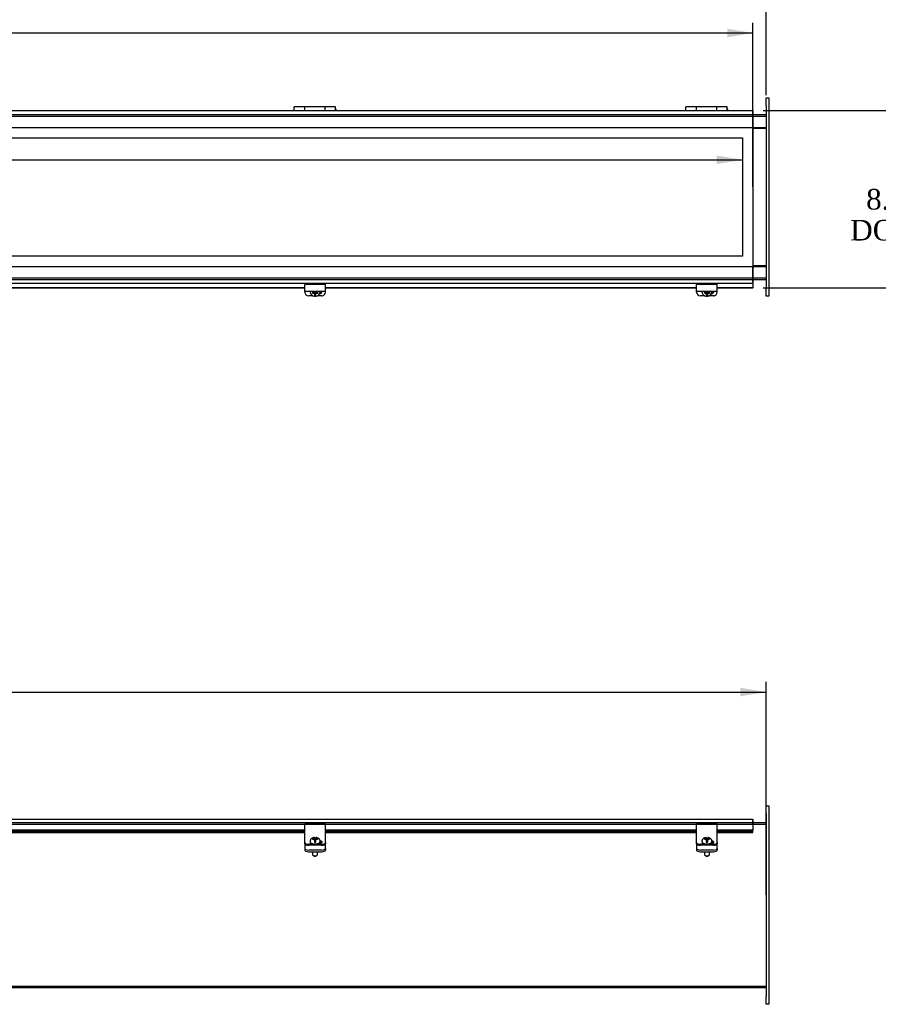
# Model space of a CAD drawing. Header units: inches. Extents: x 3 to 236, y 9 to 158.
# Tile 5 of 9: x 111 to 153, y 14 to 62. Entities that reach past the tile are written whole.
import ezdxf
from ezdxf.enums import TextEntityAlignment as Align
from ezdxf.lldxf.tags import DXFTag

# ---------------------------------------------------------------- set-up
doc = ezdxf.new("R2010")
doc.units = ezdxf.units.IN
doc.header["$MEASUREMENT"] = 0
for name, color, linetype in [('COM40176', 7, 'CONTINUOUS'), ('COM43353', 7, 'CONTINUOUS'), ('COM49266', 7, 'CONTINUOUS'), ('COM49267', 7, 'CONTINUOUS'), ('COM50040', 7, 'CONTINUOUS'), ('COM52631', 7, 'CONTINUOUS'), ('DEFAULT', 7, 'CONTINUOUS'), ('DV1_DEFAULT', 7, 'CONTINUOUS'), ('GSK11095', 7, 'CONTINUOUS'), ('HNG11000', 7, 'CONTINUOUS'), ('SCS19419', 7, 'CONTINUOUS')]:
    doc.layers.add(name, color=color, linetype=linetype)
doc.styles.add('SEACAD_TIMES_NEW_ROMAN', font='times.ttf')
tags = doc.linetypes.add('HIDDEN2', pattern=[0.1875, 0.125, -0.0625]).pattern_tags.tags
tags[6:7] = [DXFTag(74, 4), DXFTag(75, 0), DXFTag(340, '0'), DXFTag(46, 0.0), DXFTag(50, 0.0), DXFTag(44, 0.0), DXFTag(45, 0.0)]
tags[4:5] = [DXFTag(74, 4), DXFTag(75, 0), DXFTag(340, '0'), DXFTag(46, 0.0), DXFTag(50, 0.0), DXFTag(44, 0.0), DXFTag(45, 0.0)]

# ---------------------------------------------------------------- blocks, each defined once
blk = doc.blocks.new('GDIMGGROUP2')
at = {"layer": 'DEFAULT', "color": 136, "linetype": 'Continuous'}
blk.add_line((147.468, 58.366), (147.468, 68.083), dxfattribs=at)
blk = doc.blocks.new('GDIMGGROUP3')
at = {"layer": 'DEFAULT', "linetype": 'Continuous'}
blk.add_hatch(color=136, dxfattribs=at).paths.add_polyline_path([(145.577, 61.594), (145.577, 61.177), (146.827, 61.386)])
at = {"layer": 'DEFAULT', "color": 136, "linetype": 'Continuous'}
for p, q in [((146.827, 53.93), (146.827, 61.886)), ((90.04, 61.386), (146.827, 61.386))]:
    blk.add_line(p, q, dxfattribs=at)
blk = doc.blocks.new('GDIMGGROUP4')
at = {"layer": 'DEFAULT', "linetype": 'Continuous'}
for points in [[(153.849, 56.368), (153.64, 57.618), (153.432, 56.368)], [(153.849, 50.274), (153.432, 50.274), (153.64, 49.024)]]:
    blk.add_hatch(color=136, dxfattribs=at).paths.add_polyline_path(points)
at = {"layer": 'DEFAULT', "color": 136, "linetype": 'Continuous'}
for p, q in [((147.327, 57.618), (154.14, 57.618)), ((153.64, 57.618), (153.64, 54.171)), ((153.64, 51.321), (153.64, 49.024)), ((147.327, 49.024), (154.14, 49.024))]:
    blk.add_line(p, q, dxfattribs=at)
at = {"layer": 'DEFAULT', "color": 136, "linetype": 'Continuous', "style": 'SEACAD_TIMES_NEW_ROMAN'}
for s, p in [('8.59', (152.313, 53.821)), ('DOOR', (151.543, 52.321))]:
    blk.add_text(s, height=1, dxfattribs=at).set_placement(p, align=Align.TOP_LEFT)
blk = doc.blocks.new('GDIMGGROUP7')
at = {"layer": 'DEFAULT', "linetype": 'Continuous'}
blk.add_hatch(color=136, dxfattribs=at).paths.add_polyline_path([(146.218, 29.624), (146.218, 29.207), (147.468, 29.416)])
at = {"layer": 'DEFAULT', "color": 136, "linetype": 'Continuous'}
for p, q in [((147.468, 19.584), (147.468, 29.916)), ((91.19, 29.416), (147.468, 29.416))]:
    blk.add_line(p, q, dxfattribs=at)
blk = doc.blocks.new('GDIMGGROUP8')
at = {"layer": 'DEFAULT', "linetype": 'Continuous'}
blk.add_hatch(color=136, dxfattribs=at).paths.add_polyline_path([(145.061, 55.027), (146.311, 55.235), (145.061, 55.444)])
at = {"layer": 'DEFAULT', "color": 136, "linetype": 'Continuous'}
blk.add_line((90.028, 55.235), (146.311, 55.235), dxfattribs=at)

msp = doc.modelspace()

# ---------------------------------------------------------------- linework, layer by layer
at = {"layer": 'COM40176', "color": 7, "linetype": 'Continuous'}
for p, q in [((125.093, 48.955), (125.093, 49.18)), ((126.093, 49.18), (125.093, 49.18)), ((125.093, 48.861), (125.093, 48.955)), ((125.093, 48.808), (125.093, 48.861)), ((125.093, 48.861), (126.093, 48.861)), ((126.093, 48.955), (126.093, 49.18)), ((126.093, 48.861), (126.093, 48.955)), ((126.093, 48.808), (126.093, 48.861)), ((144.093, 48.955), (144.093, 49.18)), ((145.093, 49.18), (144.093, 49.18)), ((144.093, 48.861), (144.093, 48.955)), ((144.093, 48.808), (144.093, 48.861)), ((144.093, 48.861), (145.093, 48.861)), ((145.093, 48.955), (145.093, 49.18)), ((145.093, 48.861), (145.093, 48.955)), ((145.093, 48.808), (145.093, 48.861)), ((125.485, 48.637), (125.281, 48.637)), ((125.905, 48.637), (125.703, 48.637)), ((144.485, 48.637), (144.281, 48.637)), ((144.905, 48.637), (144.703, 48.637)), ((125.093, 22.881), (125.093, 23.004)), ((126.093, 23.004), (125.093, 23.004)), ((126.093, 22.881), (126.093, 23.004)), ((144.093, 22.881), (144.093, 23.004)), ((145.093, 23.004), (144.093, 23.004)), ((145.093, 22.881), (145.093, 23.004)), ((125.093, 22.301), (125.093, 22.881)), ((126.093, 22.301), (126.093, 22.881)), ((144.093, 22.301), (144.093, 22.881)), ((145.093, 22.301), (145.093, 22.881)), ((125.093, 22.263), (125.093, 22.301)), ((125.093, 22.114), (125.093, 22.263)), ((125.093, 22.063), (125.093, 22.114)), ((125.905, 22.035), (125.281, 22.035)), ((125.905, 21.983), (125.281, 21.983)), ((125.766, 22.081), (125.797, 22.081)), ((126.093, 22.263), (126.093, 22.301)), ((126.093, 22.114), (126.093, 22.263)), ((126.093, 22.114), (126.093, 22.063)), ((144.093, 22.263), (144.093, 22.301)), ((144.093, 22.114), (144.093, 22.263)), ((144.093, 22.063), (144.093, 22.114)), ((144.905, 22.035), (144.281, 22.035)), ((144.905, 21.983), (144.281, 21.983)), ((144.766, 22.081), (144.797, 22.081)), ((145.093, 22.263), (145.093, 22.301)), ((145.093, 22.114), (145.093, 22.263)), ((145.093, 22.114), (145.093, 22.063))]:
    msp.add_line(p, q, dxfattribs=at)
for centre, major_axis, ratio, start_param, end_param in [((125.281, 48.808), (-0.188, 0), 0.906308, 0, 1.570796), ((125.797, 48.864), (-0.14, 0), 0.906308, 1.645667, 3.121159), ((125.797, 48.888), (-0.14, 0), 0.906308, 1.732532, 2.930417), ((125.905, 48.808), (-0.188, 0), 0.906308, 1.570796, 3.141593), ((144.281, 48.808), (-0.188, 0), 0.906308, 0, 1.570796), ((144.797, 48.864), (-0.14, 0), 0.906308, 1.645667, 3.121159), ((144.797, 48.888), (-0.14, 0), 0.906308, 1.732532, 2.930417), ((144.905, 48.808), (-0.188, 0), 0.906308, 1.570796, 3.141593), ((125.281, 22.114), (-0.188, 0), 0.422618, 0, 1.570796), ((125.281, 22.063), (0.188, 0), 0.422618, 3.141593, 4.712389), ((125.797, 22.141), (-0.14, 0), 0.422618, 1.570796, 4.453838), ((125.797, 22.089), (-0.14, 0), 0.422618, 3.591638, 4.470707), ((125.905, 22.114), (-0.188, 0), 0.422618, 1.570796, 3.141593), ((125.905, 22.063), (0.188, 0), 0.422618, 4.712389, 6.283185), ((144.281, 22.114), (-0.188, 0), 0.422618, 0, 1.570796), ((144.281, 22.063), (0.188, 0), 0.422618, 3.141593, 4.712389), ((144.797, 22.141), (-0.14, 0), 0.422618, 1.570796, 4.453838), ((144.797, 22.089), (-0.14, 0), 0.422618, 3.591638, 4.470707), ((144.905, 22.114), (-0.188, 0), 0.422618, 1.570796, 3.141593), ((144.905, 22.063), (0.188, 0), 0.422618, 4.712389, 6.283185)]:
    msp.add_ellipse(centre, major_axis=major_axis, ratio=ratio, start_param=start_param, end_param=end_param, dxfattribs=at)
at = {"layer": 'COM43353', "color": 7, "linetype": 'Continuous'}
for p, q in [((147.468, 57.866), (147.468, 58.241)), ((147.468, 58.241), (147.593, 58.241)), ((147.468, 57.866), (147.468, 48.991)), ((147.593, 58.241), (147.593, 57.866)), ((147.593, 57.866), (147.593, 48.991)), ((147.468, 48.616), (147.468, 48.991)), ((147.593, 48.991), (147.593, 48.616)), ((147.593, 48.616), (147.468, 48.616)), ((147.468, 23.522), (147.468, 23.897)), ((147.468, 23.897), (147.593, 23.897)), ((147.593, 23.897), (147.593, 23.522)), ((147.468, 23.522), (147.468, 14.647)), ((147.593, 23.522), (147.593, 14.647)), ((147.468, 14.272), (147.468, 14.647)), ((147.593, 14.647), (147.593, 14.272)), ((147.593, 14.272), (147.468, 14.272))]:
    msp.add_line(p, q, dxfattribs=at)
at = {"layer": 'COM49266', "color": 7, "linetype": 'HIDDEN2'}
for p, q in [((27.718, 57.358), (147.468, 57.358)), ((28.359, 57.43), (146.827, 57.43)), ((28.359, 56.805), (146.827, 56.805)), ((28.359, 50.055), (146.827, 50.055)), ((27.718, 49.502), (147.468, 49.502)), ((28.359, 49.43), (146.827, 49.43)), ((147.468, 49.462), (147.468, 49.459)), ((27.718, 23.014), (147.468, 23.014)), ((28.359, 23.086), (146.827, 23.086)), ((27.718, 15.158), (147.468, 15.158)), ((147.468, 15.12), (147.468, 15.115))]:
    msp.add_line(p, q, dxfattribs=at)
at = {"layer": 'COM49266', "color": 7, "linetype": 'Continuous'}
for p, q in [((146.827, 57.43), (147.468, 57.43)), ((146.827, 56.805), (147.468, 56.805)), ((146.827, 50.055), (147.468, 50.055)), ((146.827, 49.43), (147.468, 49.43)), ((146.827, 23.086), (147.468, 23.086)), ((27.718, 15.086), (147.468, 15.086))]:
    msp.add_line(p, q, dxfattribs=at)
at = {"layer": 'COM49267', "color": 7, "linetype": 'Continuous'}
for p, q in [((28.359, 57.618), (146.827, 57.618)), ((146.827, 57.618), (146.827, 57.51)), ((146.827, 57.51), (146.827, 49.351)), ((28.359, 49.243), (146.827, 49.243)), ((146.827, 49.351), (146.827, 49.243)), ((146.827, 49.243), (146.827, 49.198)), ((146.827, 49.198), (146.827, 49.024)), ((125.093, 49.024), (107.093, 49.024)), ((125.093, 49.007), (107.093, 49.007)), ((144.093, 49.024), (126.093, 49.024)), ((144.093, 49.007), (126.093, 49.007)), ((146.827, 49.024), (145.093, 49.024)), ((146.827, 49.007), (145.093, 49.007)), ((146.827, 49.007), (146.827, 49.024)), ((28.359, 23.258), (146.827, 23.258)), ((146.827, 23.258), (146.827, 23.15)), ((146.827, 23.15), (146.827, 22.719)), ((125.093, 22.719), (107.093, 22.719)), ((125.093, 22.649), (107.093, 22.649)), ((107.093, 22.602), (125.093, 22.602)), ((144.093, 22.719), (126.093, 22.719)), ((144.093, 22.649), (126.093, 22.649)), ((126.093, 22.602), (144.093, 22.602)), ((146.827, 22.719), (145.093, 22.719)), ((146.827, 22.649), (145.093, 22.649)), ((145.093, 22.602), (146.827, 22.602)), ((146.827, 22.649), (146.827, 22.719)), ((146.827, 22.605), (146.827, 22.649)), ((146.827, 22.605), (146.827, 22.602))]:
    msp.add_line(p, q, dxfattribs=at)
at = {"layer": 'COM50040', "color": 7, "linetype": 'Continuous'}
for p, q in [((146.827, 56.774), (147.468, 56.774)), ((147.468, 50.086), (146.827, 50.086))]:
    msp.add_line(p, q, dxfattribs=at)
at = {"layer": 'COM52631', "color": 7, "linetype": 'Continuous'}
for p, q in [((125.82, 48.767), (125.841, 48.767)), ((144.82, 48.767), (144.841, 48.767)), ((125.093, 22.052), (125.093, 22.063)), ((125.093, 22.052), (125.093, 22.009)), ((125.093, 22.009), (125.093, 21.836)), ((126.093, 22.063), (126.093, 22.052)), ((126.093, 22.009), (126.093, 22.052)), ((126.093, 21.836), (126.093, 22.009)), ((144.093, 22.052), (144.093, 22.063)), ((144.093, 22.052), (144.093, 22.009)), ((144.093, 22.009), (144.093, 21.836)), ((145.093, 22.063), (145.093, 22.052)), ((145.093, 22.009), (145.093, 22.052)), ((145.093, 21.836), (145.093, 22.009)), ((125.093, 21.836), (125.093, 21.75)), ((125.281, 21.757), (125.905, 21.757)), ((125.281, 21.671), (125.905, 21.671)), ((126.093, 21.836), (126.093, 21.75)), ((144.093, 21.836), (144.093, 21.75)), ((144.281, 21.757), (144.905, 21.757)), ((144.281, 21.671), (144.905, 21.671)), ((145.093, 21.836), (145.093, 21.75))]:
    msp.add_line(p, q, dxfattribs=at)
for centre, start_param, end_param in [((125.281, 21.836), 0, 1.570796), ((125.281, 21.75), 0, 1.570796), ((125.905, 21.836), 1.570796, 3.141593), ((125.905, 21.75), 1.570796, 3.141593), ((144.281, 21.836), 0, 1.570796), ((144.281, 21.75), 0, 1.570796), ((144.905, 21.836), 1.570796, 3.141593), ((144.905, 21.75), 1.570796, 3.141593)]:
    msp.add_ellipse(centre, major_axis=(-0.188, 0), ratio=0.422618, start_param=start_param, end_param=end_param, dxfattribs=at)
at = {"layer": 'DV1_DEFAULT', "color": 7, "linetype": 'HIDDEN2'}
for p, q in [((28.875, 56.307), (146.311, 56.307)), ((146.311, 56.307), (146.311, 50.555)), ((146.311, 50.555), (28.875, 50.555))]:
    msp.add_line(p, q, dxfattribs=at)
at = {"layer": 'GSK11095', "color": 7, "linetype": 'Continuous'}
for p, q in [((146.827, 57.546), (146.827, 57.546)), ((146.827, 57.546), (146.827, 57.546)), ((146.827, 56.796), (146.827, 57.546)), ((146.827, 56.796), (146.827, 56.796)), ((146.827, 56.796), (146.827, 56.796)), ((146.827, 50.065), (146.827, 50.065)), ((146.827, 50.065), (146.827, 50.065)), ((146.827, 49.315), (146.827, 50.065)), ((146.827, 49.315), (146.827, 49.315)), ((146.827, 49.315), (146.827, 49.315)), ((146.827, 23.186), (146.827, 23.186)), ((146.827, 23.186), (146.827, 23.186)), ((146.827, 22.998), (146.827, 23.186)), ((146.827, 22.998), (146.827, 22.998)), ((146.827, 22.998), (146.827, 22.998))]:
    msp.add_line(p, q, dxfattribs=at)
at = {"layer": 'HNG11000', "color": 7, "linetype": 'Continuous'}
for p, q in [((124.582, 57.618), (124.582, 57.808)), ((125.082, 57.808), (124.582, 57.808)), ((125.082, 57.808), (125.082, 57.618)), ((125.087, 57.618), (125.087, 57.808)), ((126.077, 57.808), (125.087, 57.808)), ((126.077, 57.618), (126.077, 57.808)), ((126.082, 57.618), (126.082, 57.808)), ((126.582, 57.808), (126.082, 57.808)), ((126.582, 57.618), (126.582, 57.808)), ((143.577, 57.618), (143.577, 57.808)), ((144.077, 57.808), (143.577, 57.808)), ((144.077, 57.808), (144.077, 57.618)), ((144.082, 57.618), (144.082, 57.808)), ((145.072, 57.808), (144.082, 57.808)), ((145.072, 57.618), (145.072, 57.808)), ((145.077, 57.618), (145.077, 57.808)), ((145.577, 57.808), (145.077, 57.808)), ((145.577, 57.618), (145.577, 57.808)), ((124.557, 57.68), (124.557, 57.618)), ((125.087, 57.73), (125.082, 57.73)), ((126.082, 57.73), (126.077, 57.73)), ((126.607, 57.618), (126.607, 57.68)), ((143.552, 57.68), (143.552, 57.618)), ((144.082, 57.73), (144.077, 57.73)), ((145.077, 57.73), (145.072, 57.73)), ((145.602, 57.618), (145.602, 57.68))]:
    msp.add_line(p, q, dxfattribs=at)
for centre, start, end in [((124.607, 57.68), 120, 180), ((126.557, 57.68), 0, 60), ((143.602, 57.68), 120, 180), ((145.552, 57.68), 0, 60)]:
    msp.add_arc(centre, 0.05, start, end, dxfattribs=at)
at = {"layer": 'SCS19419', "color": 7, "linetype": 'Continuous'}
for p, q in [((125.353, 48.853), (125.353, 48.841)), ((125.47, 48.822), (125.47, 48.758)), ((125.478, 48.822), (125.47, 48.822)), ((125.47, 48.79), (125.536, 48.79)), ((125.47, 48.758), (125.478, 48.758)), ((125.535, 48.822), (125.478, 48.822)), ((125.478, 48.758), (125.535, 48.758)), ((125.52, 48.822), (125.52, 48.8)), ((125.57, 48.819), (125.52, 48.819)), ((125.52, 48.8), (125.57, 48.8)), ((125.535, 48.822), (125.56, 48.844)), ((125.535, 48.758), (125.535, 48.786)), ((125.56, 48.735), (125.535, 48.758)), ((125.56, 48.861), (125.56, 48.844)), ((125.57, 48.846), (125.56, 48.846)), ((125.56, 48.763), (125.56, 48.735)), ((125.56, 48.735), (125.56, 48.685)), ((125.57, 48.861), (125.57, 48.846)), ((125.57, 48.819), (125.57, 48.8)), ((125.57, 48.8), (125.57, 48.755)), ((125.62, 48.774), (125.57, 48.774)), ((125.57, 48.755), (125.62, 48.755)), ((125.62, 48.846), (125.62, 48.861)), ((125.63, 48.846), (125.62, 48.846)), ((125.62, 48.819), (125.62, 48.8)), ((125.67, 48.819), (125.62, 48.819)), ((125.62, 48.8), (125.67, 48.8)), ((125.62, 48.767), (125.62, 48.8)), ((125.62, 48.767), (125.62, 48.767)), ((125.62, 48.755), (125.62, 48.767)), ((125.63, 48.844), (125.63, 48.861)), ((125.63, 48.844), (125.655, 48.822)), ((125.63, 48.735), (125.63, 48.763)), ((125.655, 48.758), (125.63, 48.735)), ((125.63, 48.686), (125.63, 48.735)), ((125.653, 48.79), (125.72, 48.79)), ((125.708, 48.822), (125.655, 48.822)), ((125.655, 48.786), (125.655, 48.758)), ((125.655, 48.758), (125.708, 48.758)), ((125.67, 48.8), (125.67, 48.822)), ((125.72, 48.822), (125.708, 48.822)), ((125.708, 48.758), (125.72, 48.758)), ((125.72, 48.758), (125.72, 48.822)), ((125.833, 48.841), (125.833, 48.853)), ((144.353, 48.853), (144.353, 48.841)), ((144.47, 48.822), (144.47, 48.758)), ((144.478, 48.822), (144.47, 48.822)), ((144.47, 48.79), (144.536, 48.79)), ((144.47, 48.758), (144.478, 48.758)), ((144.535, 48.822), (144.478, 48.822)), ((144.478, 48.758), (144.535, 48.758)), ((144.52, 48.822), (144.52, 48.8)), ((144.57, 48.819), (144.52, 48.819)), ((144.52, 48.8), (144.57, 48.8)), ((144.535, 48.822), (144.56, 48.844)), ((144.535, 48.758), (144.535, 48.786)), ((144.56, 48.735), (144.535, 48.758)), ((144.56, 48.861), (144.56, 48.844)), ((144.57, 48.846), (144.56, 48.846)), ((144.56, 48.763), (144.56, 48.735)), ((144.56, 48.735), (144.56, 48.685)), ((144.57, 48.861), (144.57, 48.846)), ((144.57, 48.819), (144.57, 48.8)), ((144.57, 48.8), (144.57, 48.755)), ((144.62, 48.774), (144.57, 48.774)), ((144.57, 48.755), (144.62, 48.755)), ((144.62, 48.846), (144.62, 48.861)), ((144.63, 48.846), (144.62, 48.846)), ((144.62, 48.819), (144.62, 48.8)), ((144.67, 48.819), (144.62, 48.819)), ((144.62, 48.8), (144.67, 48.8)), ((144.62, 48.767), (144.62, 48.8)), ((144.62, 48.767), (144.62, 48.767)), ((144.62, 48.755), (144.62, 48.767)), ((144.63, 48.844), (144.63, 48.861)), ((144.63, 48.844), (144.655, 48.822)), ((144.63, 48.735), (144.63, 48.763)), ((144.655, 48.758), (144.63, 48.735)), ((144.63, 48.686), (144.63, 48.735)), ((144.653, 48.79), (144.72, 48.79)), ((144.708, 48.822), (144.655, 48.822)), ((144.655, 48.786), (144.655, 48.758)), ((144.655, 48.758), (144.708, 48.758)), ((144.67, 48.8), (144.67, 48.822)), ((144.72, 48.822), (144.708, 48.822)), ((144.708, 48.758), (144.72, 48.758)), ((144.72, 48.758), (144.72, 48.822)), ((144.833, 48.841), (144.833, 48.853)), ((125.56, 48.685), (125.56, 48.614)), ((125.63, 48.615), (125.63, 48.686)), ((144.56, 48.685), (144.56, 48.614)), ((144.63, 48.615), (144.63, 48.686)), ((125.353, 22.19), (125.353, 22.163)), ((125.47, 22.314), (125.47, 22.284)), ((125.478, 22.314), (125.47, 22.314)), ((125.47, 22.284), (125.478, 22.284)), ((125.535, 22.314), (125.478, 22.314)), ((125.478, 22.284), (125.535, 22.284)), ((125.535, 22.314), (125.56, 22.325)), ((125.535, 22.284), (125.535, 22.314)), ((125.56, 22.274), (125.535, 22.284)), ((125.56, 22.348), (125.56, 22.36)), ((125.56, 22.348), (125.56, 22.325)), ((125.56, 22.325), (125.56, 22.274)), ((125.56, 22.274), (125.56, 22.25)), ((125.56, 22.25), (125.56, 22.146)), ((125.57, 22.242), (125.56, 22.242)), ((125.56, 22.221), (125.57, 22.221)), ((125.57, 22.264), (125.57, 22.242)), ((125.62, 22.264), (125.57, 22.264)), ((125.57, 22.221), (125.57, 22.242)), ((125.57, 22.223), (125.62, 22.223)), ((125.57, 22.221), (125.57, 22.2)), ((125.57, 22.2), (125.62, 22.2)), ((125.62, 22.257), (125.62, 22.264)), ((125.62, 22.257), (125.62, 22.257)), ((125.62, 22.242), (125.62, 22.257)), ((125.63, 22.242), (125.62, 22.242)), ((125.62, 22.221), (125.62, 22.242)), ((125.62, 22.221), (125.63, 22.221)), ((125.62, 22.206), (125.62, 22.221)), ((125.62, 22.2), (125.62, 22.206)), ((125.63, 22.359), (125.63, 22.347)), ((125.63, 22.325), (125.63, 22.347)), ((125.63, 22.274), (125.63, 22.325)), ((125.63, 22.325), (125.655, 22.314)), ((125.655, 22.284), (125.63, 22.274)), ((125.63, 22.251), (125.63, 22.274)), ((125.63, 22.146), (125.63, 22.251)), ((125.708, 22.314), (125.655, 22.314)), ((125.655, 22.314), (125.655, 22.284)), ((125.655, 22.284), (125.708, 22.284)), ((125.72, 22.313), (125.708, 22.314)), ((125.708, 22.284), (125.72, 22.284)), ((125.72, 22.284), (125.72, 22.313)), ((125.833, 22.163), (125.833, 22.19)), ((144.353, 22.19), (144.353, 22.163)), ((144.47, 22.314), (144.47, 22.284)), ((144.478, 22.314), (144.47, 22.314)), ((144.47, 22.284), (144.478, 22.284)), ((144.535, 22.314), (144.478, 22.314)), ((144.478, 22.284), (144.535, 22.284)), ((144.535, 22.314), (144.56, 22.325)), ((144.535, 22.284), (144.535, 22.314)), ((144.56, 22.274), (144.535, 22.284)), ((144.56, 22.348), (144.56, 22.36)), ((144.56, 22.348), (144.56, 22.325)), ((144.56, 22.325), (144.56, 22.274)), ((144.56, 22.274), (144.56, 22.25)), ((144.56, 22.25), (144.56, 22.146)), ((144.57, 22.242), (144.56, 22.242)), ((144.56, 22.221), (144.57, 22.221)), ((144.57, 22.264), (144.57, 22.242)), ((144.62, 22.264), (144.57, 22.264)), ((144.57, 22.221), (144.57, 22.242)), ((144.57, 22.223), (144.62, 22.223)), ((144.57, 22.221), (144.57, 22.2)), ((144.57, 22.2), (144.62, 22.2)), ((144.62, 22.257), (144.62, 22.264)), ((144.62, 22.257), (144.62, 22.257)), ((144.62, 22.242), (144.62, 22.257)), ((144.63, 22.242), (144.62, 22.242)), ((144.62, 22.221), (144.62, 22.242)), ((144.62, 22.221), (144.63, 22.221)), ((144.62, 22.206), (144.62, 22.221)), ((144.62, 22.2), (144.62, 22.206)), ((144.63, 22.359), (144.63, 22.347)), ((144.63, 22.325), (144.63, 22.347)), ((144.63, 22.274), (144.63, 22.325)), ((144.63, 22.325), (144.655, 22.314)), ((144.655, 22.284), (144.63, 22.274)), ((144.63, 22.251), (144.63, 22.274)), ((144.63, 22.146), (144.63, 22.251)), ((144.708, 22.314), (144.655, 22.314)), ((144.655, 22.314), (144.655, 22.284)), ((144.655, 22.284), (144.708, 22.284)), ((144.72, 22.313), (144.708, 22.314)), ((144.708, 22.284), (144.72, 22.284)), ((144.72, 22.284), (144.72, 22.313)), ((144.833, 22.163), (144.833, 22.19)), ((125.47, 21.671), (125.47, 21.532)), ((125.484, 21.508), (125.537, 21.466)), ((125.649, 21.466), (125.702, 21.508)), ((125.716, 21.532), (125.716, 21.671)), ((144.47, 21.671), (144.47, 21.532)), ((144.484, 21.508), (144.537, 21.466)), ((144.649, 21.466), (144.702, 21.508)), ((144.716, 21.532), (144.716, 21.671))]:
    msp.add_line(p, q, dxfattribs=at)
for centre, radius, start, end in [((125.584, 48.843), 0.23, 181.8011, 264.2946), ((125.62, 48.731), 0.0236, 88.9715, 90), ((125.602, 48.844), 0.23, 276.8864, 359.0513), ((144.584, 48.843), 0.23, 181.8011, 264.2946), ((144.62, 48.731), 0.0236, 88.9715, 90), ((144.602, 48.844), 0.23, 276.8864, 359.0513), ((125.572, 48.685), 0.0719, 259.6722, 267.696), ((125.616, 48.683), 0.0702, 272.8998, 281.1356), ((144.572, 48.685), 0.0719, 259.6722, 267.696), ((144.616, 48.683), 0.0702, 272.8998, 281.1356), ((125.571, 22.145), 0.0111, 177.5964, 264.1762), ((125.62, 22.275), 0.011, 270, 272.2047), ((125.62, 22.211), 0.011, 270, 272.2047), ((125.618, 22.145), 0.0112, 276.1761, 2.3347), ((144.571, 22.145), 0.0111, 177.5964, 264.1762), ((144.62, 22.275), 0.011, 270, 272.2047), ((144.62, 22.211), 0.011, 270, 272.2047), ((144.618, 22.145), 0.0112, 276.1761, 2.3347)]:
    msp.add_arc(centre, radius, start, end, dxfattribs=at)
for centre, major_axis, ratio, start_param, end_param in [((125.593, 48.853), (0.24, 0), 0.906308, 3.104972, 3.141593), ((125.593, 48.841), (0.24, 0), 0.906308, 3.141593, 3.159961), ((125.57, 48.786), (-0.035, 0), 0.422618, 5.993434, 6.283185), ((125.57, 48.763), (0.01, 0), 0.422618, 1.570796, 3.141593), ((125.62, 48.763), (0.01, 0), 0.422618, 0, 1.528344), ((125.62, 48.786), (-0.035, 0), 0.422618, 3.141593, 3.431344), ((125.593, 48.853), (0.24, 0), 0.906308, 0, 0.036621), ((144.593, 48.853), (-0.24, 0), 0.906308, 6.246565, 6.283185), ((144.593, 48.841), (-0.24, 0), 0.906308, 0, 0.018369), ((144.57, 48.786), (-0.035, 0), 0.422618, 5.993434, 6.283185), ((144.57, 48.763), (0.01, 0), 0.422618, 1.570796, 3.141593), ((144.62, 48.763), (0.01, 0), 0.422618, 0, 1.528344), ((144.62, 48.786), (-0.035, 0), 0.422618, 3.141593, 3.431344), ((144.593, 48.853), (-0.24, 0), 0.906308, 3.141593, 3.178213), ((125.593, 48.822), (-0.231, 0), 0.906308, 1.468738, 1.685388), ((144.593, 48.822), (-0.231, 0), 0.906308, 1.468738, 1.685388), ((125.593, 22.163), (-0.24, 0), 0.422618, 6.264677, 6.283185), ((125.57, 22.266), (-0.01, 0), 0.906308, 0, 1.570796), ((125.57, 22.215), (0.01, 0), 0.906308, 3.141593, 4.712389), ((125.593, 22.231), (0.231, 0), 0.422618, 1.456205, 1.672855), ((125.593, 22.231), (-0.231, 0), 0.422618, 1.468738, 1.685388), ((125.62, 22.266), (-0.01, 0), 0.906308, 1.613249, 3.141593), ((125.62, 22.215), (0.01, 0), 0.906308, 4.754841, 6.283185), ((144.593, 22.163), (-0.24, 0), 0.422618, 6.264677, 6.283185), ((144.57, 22.266), (-0.01, 0), 0.906308, 0.000002, 1.570796), ((144.57, 22.215), (0.01, 0), 0.906308, 3.141593, 4.712389), ((144.593, 22.231), (0.231, 0), 0.422618, 1.456205, 1.672855), ((144.593, 22.231), (-0.231, 0), 0.422618, 1.468738, 1.685388), ((144.62, 22.266), (-0.01, 0), 0.906308, 1.613249, 3.141593), ((144.62, 22.215), (0.01, 0), 0.906308, 4.754841, 6.283185), ((125.593, 21.532), (-0.123, 0), 0.422618, 0, 3.141593), ((144.593, 21.532), (-0.123, 0), 0.422618, 0, 3.141593), ((125.593, 21.478), (0.063, 0), 0.422618, 3.626705, 5.798073), ((144.593, 21.478), (-0.063, 0), 0.422618, 0.485112, 2.65648)]:
    msp.add_ellipse(centre, major_axis=major_axis, ratio=ratio, start_param=start_param, end_param=end_param, dxfattribs=at)
for points, knots in [([(125.536, 48.79), (125.541, 48.785), (125.546, 48.781), (125.554, 48.775), (125.557, 48.773), (125.561, 48.77), (125.563, 48.769), (125.566, 48.768), (125.568, 48.767), (125.57, 48.767)], [0, 0, 0, 0, 0.5, 0.5, 0.75, 0.75, 0.875, 0.875, 1, 1, 1, 1]), ([(125.62, 48.767), (125.622, 48.767), (125.623, 48.768), (125.627, 48.769), (125.628, 48.77), (125.632, 48.773), (125.635, 48.775), (125.643, 48.781), (125.648, 48.785), (125.653, 48.79)], [0, 0, 0, 0, 0.125, 0.125, 0.25, 0.25, 0.5, 0.5, 1, 1, 1, 1]), ([(144.536, 48.79), (144.541, 48.785), (144.546, 48.781), (144.554, 48.775), (144.557, 48.773), (144.561, 48.77), (144.563, 48.769), (144.566, 48.768), (144.568, 48.767), (144.57, 48.767)], [0, 0, 0, 0, 0.5, 0.5, 0.75, 0.75, 0.875, 0.875, 1, 1, 1, 1]), ([(144.62, 48.767), (144.622, 48.767), (144.623, 48.768), (144.627, 48.769), (144.628, 48.77), (144.632, 48.773), (144.635, 48.775), (144.643, 48.781), (144.648, 48.785), (144.653, 48.79)], [0, 0, 0, 0, 0.125, 0.125, 0.25, 0.25, 0.5, 0.5, 1, 1, 1, 1]), ([(125.354, 22.166), (125.354, 22.162), (125.353, 22.153), (125.358, 22.136), (125.37, 22.117), (125.387, 22.1), (125.411, 22.085), (125.44, 22.072), (125.474, 22.061), (125.511, 22.053), (125.551, 22.049), (125.591, 22.047), (125.632, 22.048), (125.671, 22.053), (125.708, 22.06), (125.743, 22.07), (125.773, 22.083), (125.797, 22.099), (125.816, 22.116), (125.828, 22.135), (125.833, 22.151), (125.833, 22.16), (125.832, 22.162)], [0, 0, 0, 0, 0.021442, 0.068495, 0.115732, 0.166361, 0.221206, 0.278131, 0.334743, 0.39076, 0.446351, 0.501712, 0.55701, 0.612378, 0.667952, 0.72393, 0.78057, 0.838178, 0.890802, 0.939196, 0.984573, 1, 1, 1, 1]), ([(125.56, 22.359), (125.558, 22.359), (125.543, 22.359), (125.514, 22.354), (125.477, 22.344), (125.443, 22.329), (125.415, 22.311), (125.392, 22.29), (125.374, 22.266), (125.361, 22.239), (125.354, 22.213), (125.354, 22.197), (125.354, 22.19)], [0, 0, 0, 0, 0.016727, 0.144856, 0.27899, 0.408962, 0.52564, 0.632646, 0.735126, 0.835581, 0.935279, 1, 1, 1, 1]), ([(125.56, 22.335), (125.56, 22.333), (125.561, 22.332), (125.564, 22.329), (125.567, 22.328), (125.57, 22.328)], [0, 0, 0, 0, 0.5, 0.5, 1, 1, 1, 1]), ([(125.57, 22.257), (125.568, 22.257), (125.566, 22.256), (125.563, 22.256), (125.561, 22.255), (125.56, 22.255), (125.56, 22.255), (125.56, 22.255)], [0, 0, 0, 0, 0.125, 0.125, 0.25, 0.25, 0.2594464, 0.2594464, 0.2594464, 0.2594464]), ([(125.62, 22.328), (125.622, 22.328), (125.625, 22.329), (125.629, 22.331), (125.63, 22.333), (125.63, 22.335)], [0, 0, 0, 0, 0.5, 0.5, 1, 1, 1, 1]), ([(125.63, 22.255), (125.63, 22.255), (125.63, 22.255), (125.628, 22.255), (125.627, 22.256), (125.623, 22.256), (125.622, 22.257), (125.62, 22.257)], [0.7477145, 0.7477145, 0.7477145, 0.7477145, 0.75, 0.75, 0.875, 0.875, 1, 1, 1, 1]), ([(125.833, 22.191), (125.832, 22.202), (125.831, 22.22), (125.822, 22.249), (125.807, 22.274), (125.789, 22.296), (125.767, 22.314), (125.74, 22.33), (125.709, 22.344), (125.673, 22.353), (125.645, 22.359), (125.631, 22.359), (125.63, 22.359)], [0, 0, 0, 0, 0.099975, 0.201088, 0.299138, 0.39702, 0.498071, 0.606498, 0.726569, 0.857654, 0.9886, 1, 1, 1, 1]), ([(144.354, 22.166), (144.354, 22.162), (144.353, 22.153), (144.358, 22.136), (144.37, 22.117), (144.387, 22.1), (144.411, 22.085), (144.44, 22.072), (144.474, 22.061), (144.511, 22.053), (144.551, 22.049), (144.591, 22.047), (144.632, 22.048), (144.671, 22.053), (144.708, 22.06), (144.743, 22.07), (144.773, 22.083), (144.797, 22.099), (144.816, 22.116), (144.828, 22.135), (144.833, 22.151), (144.833, 22.16), (144.832, 22.162)], [0, 0, 0, 0, 0.021442, 0.068495, 0.115732, 0.166361, 0.221206, 0.278131, 0.334743, 0.39076, 0.446351, 0.501712, 0.55701, 0.612378, 0.667952, 0.72393, 0.78057, 0.838178, 0.890802, 0.939196, 0.984573, 1, 1, 1, 1]), ([(144.56, 22.359), (144.558, 22.359), (144.543, 22.359), (144.514, 22.354), (144.477, 22.344), (144.443, 22.329), (144.415, 22.311), (144.392, 22.29), (144.374, 22.266), (144.361, 22.239), (144.354, 22.213), (144.354, 22.197), (144.354, 22.19)], [0, 0, 0, 0, 0.016727, 0.144856, 0.27899, 0.408962, 0.52564, 0.632646, 0.735126, 0.835581, 0.935279, 1, 1, 1, 1]), ([(144.56, 22.335), (144.56, 22.333), (144.561, 22.332), (144.564, 22.329), (144.567, 22.328), (144.57, 22.328)], [0, 0, 0, 0, 0.5, 0.5, 1, 1, 1, 1]), ([(144.57, 22.257), (144.568, 22.257), (144.566, 22.256), (144.563, 22.256), (144.561, 22.255), (144.56, 22.255), (144.56, 22.255), (144.56, 22.255)], [0, 0, 0, 0, 0.125, 0.125, 0.25, 0.25, 0.2594464, 0.2594464, 0.2594464, 0.2594464]), ([(144.62, 22.328), (144.622, 22.328), (144.625, 22.329), (144.629, 22.331), (144.63, 22.333), (144.63, 22.335)], [0, 0, 0, 0, 0.5, 0.5, 1, 1, 1, 1]), ([(144.63, 22.255), (144.63, 22.255), (144.63, 22.255), (144.628, 22.255), (144.627, 22.256), (144.623, 22.256), (144.622, 22.257), (144.62, 22.257)], [0.7477145, 0.7477145, 0.7477145, 0.7477145, 0.75, 0.75, 0.875, 0.875, 1, 1, 1, 1]), ([(144.833, 22.191), (144.832, 22.202), (144.831, 22.22), (144.822, 22.249), (144.807, 22.274), (144.789, 22.296), (144.767, 22.314), (144.74, 22.33), (144.709, 22.344), (144.673, 22.353), (144.645, 22.359), (144.631, 22.359), (144.63, 22.359)], [0, 0, 0, 0, 0.099975, 0.201088, 0.299138, 0.39702, 0.498071, 0.606498, 0.726569, 0.857654, 0.9886, 1, 1, 1, 1])]:
    msp.add_open_spline(points, degree=3, knots=knots, dxfattribs=at)

# ---------------------------------------------------------------- block references
at = {"layer": 'DEFAULT'}
for name in ['GDIMGGROUP2', 'GDIMGGROUP3', 'GDIMGGROUP4', 'GDIMGGROUP8', 'GDIMGGROUP7']:
    msp.add_blockref(name, (0, 0), dxfattribs=at)

doc.saveas('drawing.dxf')
